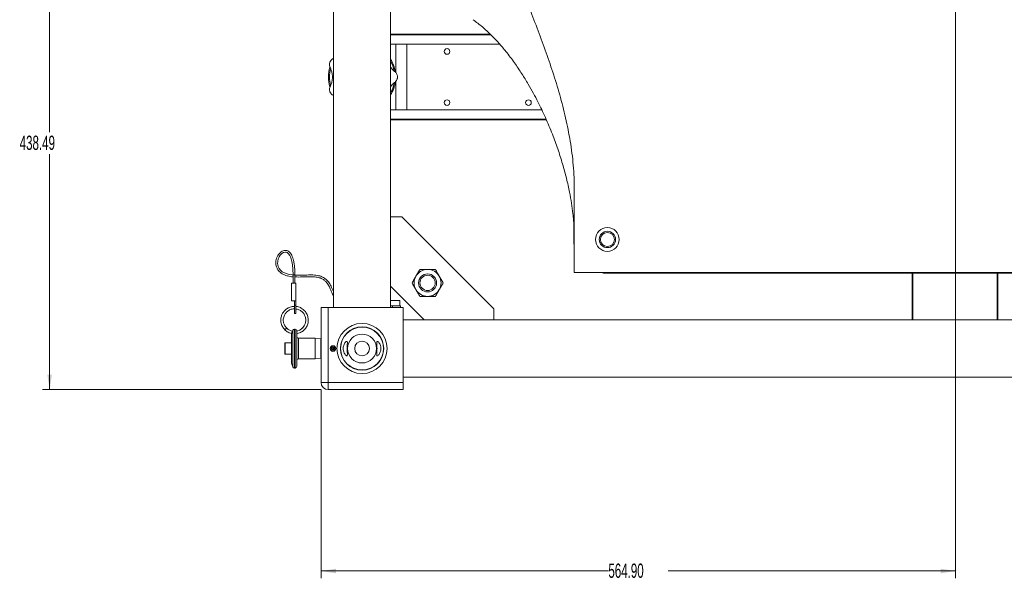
# Model space of a CAD drawing. Header units: millimetres. Extents: x 0 to 1118, y 0 to 864.
# Tile 10 of 13: x 618 to 837, y 496 to 622. Entities that reach past the tile are written whole.
import ezdxf

# ---------------------------------------------------------------- set-up
doc = ezdxf.new("R2010")
doc.units = ezdxf.units.MM
doc.styles.add('SLDTEXTSTYLE3', font='TXT', dxfattribs={"width": 0.605})
doc.dimstyles.new('SLDDIMSTYLE0', dxfattribs={"dimtxt": 3.175, "dimasz": 3.302, "dimexe": 0, "dimexo": 0.0625, "dimgap": 0.79375, "dimtad": 0, "dimtih": 1, "dimtoh": 1, "dimlfac": 4, "dimrnd": 1e-09, "dimzin": 4, "dimdsep": 46, "dimtxsty": 'SLDTEXTSTYLE3', "dimsah": 1, "dimcen": 0.09, "dimadec": 0, "dimazin": 1, "dimtfac": 1, "dimtofl": 0, "dimtmove": 0, "dimatfit": 3, "dimfxl": 1, "dimfrac": 2, "dimtolj": 1, "dimtzin": 12, "dimarcsym": 0})
doc.dimstyles.new('SLDDIMSTYLE1', dxfattribs={"dimtxt": 3.175, "dimasz": 3.302, "dimexe": 0, "dimexo": 0.0625, "dimgap": 0.79375, "dimtad": 0, "dimtih": 1, "dimtoh": 1, "dimlfac": 4, "dimrnd": 1e-09, "dimzin": 12, "dimdsep": 46, "dimtxsty": 'SLDTEXTSTYLE3', "dimsah": 1, "dimcen": 0.09, "dimadec": 0, "dimazin": 3, "dimtfac": 1, "dimtofl": 0, "dimtmove": 0, "dimatfit": 3, "dimfxl": 1, "dimfrac": 2, "dimtolj": 1, "dimtzin": 12, "dimarcsym": 0})

# ---------------------------------------------------------------- blocks, each defined once
blk = doc.blocks.new('_D_3')
at = {"color": 7, "linetype": 'Continuous', "lineweight": 0}
for p, q in [((825.92, 647.29), (825.92, 497.32)), ((684.69, 539.25), (684.69, 497.32)), ((684.69, 498.92), (748.64, 498.92)), ((825.92, 498.92), (761.97, 498.92))]:
    blk.add_line(p, q, dxfattribs=at)
for points in [[(684.69, 498.92), (687.99, 498.41), (687.99, 499.42)], [(825.92, 498.92), (822.62, 499.42), (822.62, 498.41)]]:
    blk.add_solid(points, dxfattribs=at)
at = {"color": 7, "linetype": 'Continuous', "lineweight": 0, "insert": (748.64, 500.57), "char_height": 3.175, "attachment_point": 1, "style": 'SLDTEXTSTYLE3'}
blk.add_mtext('564.90', dxfattribs=at)
blk = doc.blocks.new('_D_4')
at = {"color": 7, "linetype": 'Continuous', "lineweight": 0}
for p, q in [((824.32, 648.89), (622.69, 648.89)), ((624.29, 648.89), (624.29, 596.51)), ((624.29, 539.26), (624.29, 591.64)), ((684.68, 539.26), (622.69, 539.26))]:
    blk.add_line(p, q, dxfattribs=at)
for points in [[(624.29, 648.89), (623.78, 645.58), (624.8, 645.58)], [(624.29, 539.26), (624.8, 542.57), (623.78, 542.57)]]:
    blk.add_solid(points, dxfattribs=at)
at = {"color": 7, "linetype": 'Continuous', "lineweight": 0, "insert": (617.62, 595.73), "char_height": 3.175, "attachment_point": 1, "style": 'SLDTEXTSTYLE3'}
blk.add_mtext('438.49', dxfattribs=at)

msp = doc.modelspace()

# ---------------------------------------------------------------- linework, layer by layer
at = {"color": 7, "linetype": 'Continuous', "lineweight": 15}
for p, q in [((687.4674, 720.5139), (687.4674, 557.5139)), ((700.1674, 557.5139), (700.1674, 720.5139)), ((722.3668, 618.2914), (700.1674, 618.2914)), ((701.3174, 616.0414), (700.1674, 616.0414)), ((701.3174, 609.7494), (701.3174, 616.0414)), ((701.3174, 616.0414), (703.8174, 616.0414)), ((703.8174, 616.0414), (703.8174, 601.4914)), ((724.4864, 616.0414), (703.8174, 616.0414)), ((701.3174, 601.4914), (701.3174, 607.7788)), ((701.3174, 601.4914), (700.1674, 601.4914)), ((703.8174, 601.4914), (701.3174, 601.4914)), ((703.8174, 601.4914), (733.7864, 601.4914)), ((734.8337, 599.2414), (700.1674, 599.2414)), ((741.0424, 565.2609), (741.0424, 584.4039)), ((700.1674, 577.6994), (702.6674, 577.6994)), ((702.6674, 577.6994), (723.1279, 557.2389)), ((740.9174, 576.4637), (740.9174, 572.6364)), ((678.4852, 564.756), (678.4852, 562.9458)), ((678.8821, 564.756), (678.4852, 564.756)), ((678.8821, 562.9458), (678.8821, 564.756)), ((741.0424, 565.2609), (952.0424, 565.2609)), ((748.4174, 565.1364), (944.6674, 565.1364)), ((816.2674, 554.7389), (816.2674, 565.1364)), ((835.3174, 554.7389), (835.3174, 565.1364)), ((679.0805, 562.9458), (678.0888, 562.9458)), ((678.0888, 558.977), (678.0888, 562.9458)), ((679.0805, 562.9458), (679.0805, 558.977)), ((700.1674, 562.2389), (707.6674, 554.7389)), ((679.0805, 558.977), (678.0888, 558.977)), ((678.7472, 558.977), (678.7472, 557.9961)), ((679.0805, 558.977), (679.0805, 557.9961)), ((702.2549, 559.0972), (700.1674, 559.0972)), ((702.2549, 557.8472), (702.2549, 559.0972)), ((678.7472, 557.9961), (678.7472, 556.1989)), ((678.7472, 557.9961), (679.0805, 557.9961)), ((679.0805, 557.9961), (679.0805, 556.1989)), ((684.6924, 540.8514), (684.6924, 557.5139)), ((684.6924, 557.5139), (686.2799, 557.5139)), ((686.2799, 557.5139), (686.2799, 540.8514)), ((702.9424, 557.5139), (686.2799, 557.5139)), ((700.5858, 557.8472), (700.1674, 557.8472)), ((700.5858, 557.8472), (700.5858, 557.5139)), ((702.383, 557.8472), (700.5858, 557.8472)), ((702.383, 557.5139), (702.383, 557.8472)), ((702.9424, 557.5139), (702.9424, 540.8514)), ((723.1279, 557.2389), (723.1279, 554.7389)), ((678.7472, 556.1989), (679.0805, 556.1989)), ((959.6924, 554.7389), (702.9424, 554.7389)), ((676.6321, 552.554), (676.8275, 552.7493)), ((676.8275, 552.7493), (677.0228, 552.9446)), ((678.414, 552.4616), (678.373, 552.349)), ((678.9059, 552.7228), (678.7869, 552.7228)), ((679.3028, 552.3245), (679.3028, 544.4519)), ((680.9517, 552.554), (680.9945, 552.6135)), ((678.1122, 545.1454), (678.1122, 551.6274)), ((683.3721, 550.6709), (679.6997, 550.6709)), ((684.6569, 550.5359), (683.3721, 550.6709)), ((683.3721, 548.3889), (683.3721, 550.6709)), ((684.6923, 550.5004), (684.6569, 550.5359)), ((684.6569, 546.2419), (684.6569, 550.5359)), ((684.6923, 550.5004), (684.6923, 548.3889)), ((676.6239, 547.2395), (676.6239, 549.5382)), ((678.1122, 549.6335), (676.7191, 549.6335)), ((683.3721, 546.1069), (683.3721, 548.3889)), ((684.6924, 549.8839), (684.6923, 549.8839)), ((684.6923, 548.3889), (684.6923, 546.2774)), ((686.9932, 548.9047), (687.1203, 548.719)), ((687.1203, 548.719), (687.1344, 548.6984)), ((687.3461, 548.7889), (687.3461, 549.0139)), ((687.3461, 548.7639), (687.3461, 548.7889)), ((676.7191, 547.1443), (678.1122, 547.1443)), ((679.6997, 546.1069), (683.3721, 546.1069)), ((683.3721, 546.1069), (684.6569, 546.2419)), ((684.6569, 546.2419), (684.6923, 546.2774)), ((684.6923, 546.8939), (684.6924, 546.8939)), ((678.1122, 545.1454), (678.414, 544.3162)), ((678.7869, 544.055), (678.9059, 544.055)), ((702.9424, 542.0389), (959.6924, 542.0389)), ((686.2799, 540.8514), (684.6924, 540.8514)), ((686.2799, 540.8514), (702.9424, 540.8514)), ((686.2799, 539.2639), (686.2799, 540.8514)), ((702.9424, 539.2639), (686.2799, 539.2639)), ((702.9424, 540.8514), (702.9424, 539.2639))]:
    msp.add_line(p, q, dxfattribs=at)
at = {"color": 9, "linetype": 'Continuous', "lineweight": 15}
for p, q in [((722.5022, 618.1664), (700.1674, 618.1664)), ((734.7812, 599.3664), (700.1674, 599.3664)), ((816.3924, 554.7389), (816.3924, 565.1364)), ((835.1924, 554.7389), (835.1924, 565.1364)), ((678.414, 544.3162), (678.414, 552.4616)), ((678.7869, 552.7228), (678.7869, 548.3889)), ((678.9059, 548.3889), (678.9059, 552.7228)), ((679.6997, 550.6709), (679.6997, 548.3889)), ((676.7191, 549.6335), (676.7191, 547.1443)), ((678.7869, 548.3889), (678.7869, 544.055)), ((678.9059, 544.055), (678.9059, 548.3889)), ((679.6997, 548.3889), (679.6997, 546.1069))]:
    msp.add_line(p, q, dxfattribs=at)
at = {"color": 7, "linetype": 'Continuous', "lineweight": 15, "flags": 128}
for points in [[(740.9174, 572.6364), (740.9645, 571.7967), (741.0424, 571.2728)], [(678.4711, 564.7275), (678.2354, 564.7488), (677.6092, 564.8538), (676.5215, 565.2153), (676.0731, 565.4749), (675.6883, 565.7958), (675.3806, 566.1783), (675.1687, 566.6025), (675.0652, 566.9764), (675.0267, 567.3122), (675.0474, 567.7782), (675.1762, 568.3269), (675.3704, 568.7736), (675.6016, 569.1338), (675.9563, 569.5052), (676.3531, 569.7443), (676.7454, 569.8185), (676.9511, 569.7882), (677.1499, 569.7072), (677.4816, 569.4371), (677.7277, 569.0959), (677.8886, 568.7821), (678.0527, 568.3521), (678.2116, 567.7748), (678.3512, 567.0134), (678.4367, 566.0216), (678.4852, 564.756), (678.4852, 564.756)], [(747.0563, 565.2609), (747.5776, 565.1836), (748.4174, 565.1364)], [(687.3597, 548.7634), (687.3504, 548.6229), (687.3464, 548.4474), (687.3461, 548.4035), (687.3461, 548.3925), (687.3461, 548.3898), (687.3461, 548.3891), (687.3461, 548.3889), (687.3461, 548.3889), (687.3461, 548.3889), (687.3461, 548.3889)], [(687.4771, 548.7403), (687.4702, 548.2007), (687.4771, 548.0375)]]:
    msp.add_lwpolyline(points, dxfattribs=at)
at = {"color": 7, "linetype": 'Continuous', "lineweight": 15}
for centre, radius in [((712.7299, 614.4539), 0.625), ((712.7299, 603.0789), 0.625), ((730.8549, 603.0789), 0.625), ((748.4174, 572.6359), 2.6375), ((748.4174, 572.6359), 1.816), ((748.4174, 572.6359), 1.5625), ((708.4075, 562.979), 2), ((708.4075, 562.979), 1.6933), ((693.8174, 548.3889), 5.575), ((693.8174, 548.3889), 4.825), ((693.8174, 548.3889), 4.7625), ((693.8174, 548.3889), 3.2096), ((687.3461, 548.3889), 0.625), ((693.8174, 548.3889), 1.6399)]:
    msp.add_circle(centre, radius, dxfattribs=at)
for centre, radius, start, end in [((693.8174, 608.7664), 7.875, 154.064271, 154.507157), ((693.8174, 608.7664), 7.5, 8.860648, 32.149052), ((693.8174, 608.7664), 7.25, 10.968873, 28.852834), ((693.8174, 608.7664), 7.5, 162.664426, 196.863054), ((693.8174, 608.7664), 7.25, 164.936476, 194.835097), ((693.8174, 608.7664), 7.5, 327.850948, 351.761496), ((693.8174, 608.7664), 7.25, 331.147166, 349.001329), ((693.8174, 608.7664), 7.875, 359.778557, 0.221443), ((693.8174, 608.7664), 7.875, 205.492843, 205.935729), ((708.4075, 562.979), 3, 90, 150), ((708.4075, 562.979), 3, 30, 90), ((708.4075, 562.979), 3, 150, 210), ((708.4075, 562.979), 3, 330, 30), ((708.4075, 562.979), 3, 210, 270), ((708.4075, 562.979), 3, 270, 330), ((678.7869, 552.3259), 0.3969, 90, 160), ((678.9059, 552.3259), 0.3969, 0, 90), ((679.6997, 551.0678), 0.3969, 180, 270), ((676.7191, 549.5382), 0.0953, 90, 180), ((687.3461, 548.3889), 0.4, 124.377468, 90), ((687.3461, 548.3889), 0.375, 124.377468, 90), ((676.7191, 547.2395), 0.0953, 180, 270), ((679.6997, 545.71), 0.3969, 90, 180), ((678.7869, 544.4519), 0.3969, 200, 270), ((678.9059, 544.4519), 0.3969, 270, 360), ((686.2799, 540.8514), 1.5875, 180, 270)]:
    msp.add_arc(centre, radius, start, end, dxfattribs=at)
for points, knots in [([(741.0424, 696.1181), (741.0294, 695.5961), (741.0033, 694.5455), (740.7991, 692.9742), (740.4839, 691.4072), (740.0239, 689.7348), (739.4083, 687.9692), (738.629, 686.1172), (737.7499, 684.2963), (736.4697, 681.9014), (734.7256, 678.9732), (732.563, 675.5406), (730.4478, 672.11), (728.8218, 669.2003), (727.6504, 666.7964), (726.8465, 664.9455), (726.1328, 663.0478), (725.3914, 660.6971), (724.7224, 657.8574), (724.2609, 654.5142), (724.1063, 651.0953), (724.2463, 647.8452), (724.6086, 644.7869), (725.1257, 641.9415), (725.8023, 639.1066), (726.6121, 636.2892), (727.6847, 633.0094), (729.039, 629.2904), (730.7384, 624.8938), (732.5463, 620.2692), (734.3848, 615.3861), (736.1039, 610.4553), (737.6614, 605.4431), (739.009, 600.3386), (739.9115, 595.998), (740.4655, 592.4789), (740.7825, 589.8045), (740.9982, 587.1111), (741.0276, 585.3069), (741.0424, 584.4038)], [0, 0, 0, 0, 0.01326551, 0.02670112, 0.04021542, 0.05387694, 0.07076023, 0.0877144, 0.10492907, 0.12214623, 0.15673493, 0.19154199, 0.22528929, 0.25918699, 0.27622061, 0.2932527, 0.31047039, 0.32773712, 0.35588564, 0.38452452, 0.41340915, 0.44277226, 0.46712377, 0.49164912, 0.51625038, 0.54118459, 0.56615443, 0.60396036, 0.6417868, 0.68598263, 0.7301928, 0.77442481, 0.81871431, 0.86359176, 0.90858959, 0.93134879, 0.95413841, 0.97704317, 1, 1, 1, 1]), ([(718.5424, 621.5109), (719.2378, 620.9924), (720.6237, 619.9589), (722.5071, 618.1984), (724.2471, 616.3615), (726.0019, 614.2772), (727.7208, 611.9913), (729.3585, 609.5594), (730.7567, 607.2777), (731.932, 605.1961), (733.2314, 602.7254), (734.6681, 599.7203), (736.1369, 596.2235), (737.4024, 592.7817), (738.4528, 589.4922), (739.3228, 586.2784), (739.9734, 583.3552), (740.4368, 580.7444), (740.6853, 578.908), (740.817, 577.6647), (740.8883, 576.89), (740.9597, 575.9366), (741.0263, 574.7025), (741.0366, 573.7747), (741.0424, 573.2609)], [0, 0, 0, 0, 0.04746329, 0.09459405, 0.14091553, 0.18595222, 0.24369289, 0.29742232, 0.34642573, 0.39016993, 0.42828342, 0.49925924, 0.57246011, 0.63586481, 0.69998296, 0.76146496, 0.81810137, 0.86388992, 0.90660806, 0.91952943, 0.93234365, 0.9492036, 0.97187414, 1, 1, 1, 1]), ([(686.7091, 612.1558), (686.6987, 612.1318), (686.6476, 612.0142), (686.5919, 611.8139), (686.5591, 611.4867), (686.6095, 611.1258), (686.7192, 610.8965), (686.7704, 610.7895)], [0, 0, 0, 0, 0.04345463, 0.21282794, 0.48148882, 0.75812643, 1, 1, 1, 1]), ([(687.4674, 612.8942), (687.426, 612.8784), (687.2722, 612.8199), (687.0771, 612.664), (686.9048, 612.4814), (686.8103, 612.3441), (686.7629, 612.2635), (686.7415, 612.2223), (686.7355, 612.2106)], [0, 0, 0, 0, 0.128443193, 0.477587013, 0.75015255, 0.898269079, 0.971225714, 1, 1, 1, 1]), ([(686.7704, 610.7895), (686.8615, 610.5752), (687.0431, 610.1481), (687.1947, 609.4202), (687.2334, 608.7844), (687.2032, 608.2394), (687.1016, 607.6322), (686.9119, 607.0352), (686.7565, 606.7167), (686.6914, 606.5834)], [0, 0, 0, 0, 0.17620928, 0.35121226, 0.47388715, 0.58538309, 0.69981452, 0.87437308, 1, 1, 1, 1]), ([(701.1848, 609.8914), (701.029, 610.0182), (700.7183, 610.271), (700.346, 610.6693), (700.1873, 610.9138), (700.1674, 610.9445)], [0, 0, 0, 0, 0.46788007, 0.93312287, 1, 1, 1, 1]), ([(701.6923, 608.7968), (701.6912, 608.8243), (701.6879, 608.909), (701.663, 609.0931), (701.5822, 609.367), (701.4155, 609.6622), (701.2542, 609.8224), (701.1848, 609.8914)], [0, 0, 0, 0, 0.05167604, 0.15970342, 0.45906726, 0.7669812, 1, 1, 1, 1]), ([(700.1674, 606.5852), (700.1969, 606.6303), (700.3321, 606.8363), (700.6411, 607.1787), (700.9035, 607.4084), (701.0442, 607.5316)], [0, 0, 0, 0, 0.11490839, 0.52520196, 1, 1, 1, 1]), ([(701.0442, 607.5316), (701.1335, 607.6025), (701.3147, 607.7465), (701.5084, 608.023), (701.6244, 608.2898), (701.6723, 608.5058), (701.6884, 608.6345), (701.6913, 608.7087), (701.6923, 608.736)], [0, 0, 0, 0, 0.23253913, 0.47177236, 0.72393175, 0.87735909, 0.955006, 1, 1, 1, 1]), ([(686.6914, 606.5834), (686.6534, 606.4721), (686.5761, 606.2464), (686.5658, 605.9268), (686.6032, 605.6782), (686.6513, 605.5187), (686.6848, 605.4314), (686.7037, 605.389), (686.7091, 605.377)], [0, 0, 0, 0, 0.28030099, 0.5686109, 0.79368532, 0.91599441, 0.97623927, 1, 1, 1, 1]), ([(686.7355, 605.3222), (686.7478, 605.299), (686.8078, 605.1858), (686.9304, 605.0184), (687.1513, 604.792), (687.3652, 604.6847), (687.4674, 604.6335)], [0, 0, 0, 0, 0.05973633, 0.29257092, 0.66189442, 1, 1, 1, 1]), ([(678.8821, 564.756), (678.8687, 565.1975), (678.8447, 565.9899), (678.7639, 567.0586), (678.6025, 567.8914), (678.4149, 568.5578), (678.1868, 569.113), (677.8989, 569.5865), (677.527, 569.9693), (677.0472, 570.2141), (676.5046, 570.2334), (676.0253, 570.0518), (675.6494, 569.7819), (675.3334, 569.4543), (675.0388, 569.0279), (674.7925, 568.491), (674.6409, 567.8834), (674.6118, 567.2942), (674.6847, 566.7967), (674.8138, 566.3954), (674.9878, 566.0398), (675.2393, 565.6795), (675.5924, 565.3241), (676.0458, 565.0034), (676.5883, 564.7354), (677.1964, 564.5334), (677.8247, 564.4022), (678.2604, 564.344), (678.4696, 564.332), (678.4852, 564.3311)], [0, 0, 0, 0, 0.07802331, 0.14004495, 0.18901446, 0.22789322, 0.2627646, 0.29576301, 0.32715731, 0.35970372, 0.39580034, 0.4308793, 0.46024969, 0.48829221, 0.5225885, 0.56465059, 0.60772873, 0.65001769, 0.68552014, 0.71156854, 0.73695004, 0.76678353, 0.80121963, 0.83783693, 0.87679141, 0.91867015, 0.96063251, 0.99706997, 1, 1, 1, 1]), ([(706.6754, 565.979), (706.5348, 565.7354), (706.2509, 565.2437), (705.9575, 564.7355), (705.8094, 564.479)], [0, 0, 0, 0, 0.49545796, 1, 1, 1, 1]), ([(708.4075, 565.979), (708.1173, 565.979), (707.5304, 565.979), (706.9625, 565.979), (706.6754, 565.979)], [0, 0, 0, 0, 0.494510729, 1, 1, 1, 1]), ([(710.1395, 565.979), (709.8583, 565.979), (709.2905, 565.979), (708.7036, 565.979), (708.4075, 565.979)], [0, 0, 0, 0, 0.49545796, 1, 1, 1, 1]), ([(711.0056, 564.479), (710.8605, 564.7304), (710.567, 565.2386), (710.2831, 565.7304), (710.1395, 565.979)], [0, 0, 0, 0, 0.49451073, 1, 1, 1, 1]), ([(687.4674, 560.9639), (687.4547, 560.9938), (687.3538, 561.2307), (687.1858, 561.6524), (686.9292, 562.2198), (686.6587, 562.7282), (686.3553, 563.1841), (686.0574, 563.5349), (685.7623, 563.8122), (685.4589, 564.0461), (685.0918, 564.2641), (684.6537, 564.4533), (684.1558, 564.6009), (683.5412, 564.7022), (682.7836, 564.7524), (681.98, 564.7511), (681.2233, 564.7323), (680.5999, 564.7115), (680.0638, 564.693), (679.5, 564.6725), (679.108, 564.6845), (678.8821, 564.6913)], [0, 0, 0, 0, 0.01532838, 0.12167115, 0.21076217, 0.29761653, 0.37432987, 0.43936919, 0.47732518, 0.51950412, 0.56709921, 0.60550635, 0.64582864, 0.6888808, 0.73604171, 0.7960875, 0.84591282, 0.88507173, 0.92039813, 0.95410154, 1, 1, 1, 1]), ([(678.8821, 564.3077), (678.8888, 564.3073), (679.0382, 564.2984), (679.4386, 564.2955), (680.1382, 564.2917), (680.9874, 564.3234), (681.7717, 564.3517), (682.4319, 564.3562), (682.9927, 564.3414), (683.5449, 564.2993), (684.0695, 564.2124), (684.5269, 564.0769), (684.9155, 563.9072), (685.241, 563.7128), (685.5946, 563.4405), (685.9152, 563.1033), (686.2049, 562.7007), (686.4442, 562.2899), (686.693, 561.7813), (686.9532, 561.1727), (687.2019, 560.5488), (687.3931, 560.1551), (687.4674, 560.0021)], [0, 0, 0, 0, 0.00127501, 0.02805448, 0.07481723, 0.13040998, 0.18090008, 0.21416248, 0.24667241, 0.28000264, 0.31414097, 0.34854829, 0.38413136, 0.42146238, 0.4590219, 0.5293336, 0.58998062, 0.65349628, 0.72400918, 0.82729299, 0.93289031, 1, 1, 1, 1]), ([(705.8094, 564.479), (705.6643, 564.2277), (705.3709, 563.7194), (705.0869, 563.2276), (704.9434, 562.979)], [0, 0, 0, 0, 0.49451073, 1, 1, 1, 1]), ([(711.8716, 562.979), (711.731, 563.2226), (711.4471, 563.7143), (711.1536, 564.2226), (711.0056, 564.479)], [0, 0, 0, 0, 0.49545796, 1, 1, 1, 1]), ([(704.9434, 562.979), (705.084, 562.7354), (705.3679, 562.2437), (705.6614, 561.7355), (705.8094, 561.479)], [0, 0, 0, 0, 0.49545796, 1, 1, 1, 1]), ([(705.8094, 561.479), (705.9545, 561.2277), (706.248, 560.7194), (706.5319, 560.2276), (706.6754, 559.979)], [0, 0, 0, 0, 0.49451073, 1, 1, 1, 1]), ([(710.1395, 559.979), (710.2802, 560.2226), (710.5641, 560.7143), (710.8575, 561.2226), (711.0056, 561.479)], [0, 0, 0, 0, 0.49545796, 1, 1, 1, 1]), ([(711.0056, 561.479), (711.1507, 561.7304), (711.4441, 562.2386), (711.7281, 562.7304), (711.8716, 562.979)], [0, 0, 0, 0, 0.49451073, 1, 1, 1, 1]), ([(706.6754, 559.979), (706.9567, 559.979), (707.5245, 559.979), (708.1114, 559.979), (708.4075, 559.979)], [0, 0, 0, 0, 0.49545796, 1, 1, 1, 1]), ([(708.4075, 559.979), (708.6977, 559.979), (709.2846, 559.979), (709.8525, 559.979), (710.1395, 559.979)], [0, 0, 0, 0, 0.49451073, 1, 1, 1, 1]), ([(678.7472, 557.7307), (678.5812, 557.7348), (678.1069, 557.7466), (677.3877, 557.4658), (676.7805, 557.0442), (676.3533, 556.5779), (676.0241, 556.0653), (675.7656, 555.3496), (675.7119, 554.6273), (675.8076, 554.0011), (675.9711, 553.5042), (676.2344, 553.0005), (676.4961, 552.7067), (676.6321, 552.554)], [0, 0, 0, 0, 0.06944323, 0.19846609, 0.31508442, 0.37836794, 0.4631868, 0.56971753, 0.69510456, 0.76309917, 0.83506164, 0.91428753, 1, 1, 1, 1]), ([(677.0228, 552.9446), (676.8464, 553.1581), (676.5216, 553.5513), (676.3075, 554.2426), (676.272, 554.8547), (676.3619, 555.3691), (676.5174, 555.7808), (676.7696, 556.2217), (677.1967, 556.694), (677.8653, 557.0677), (678.4184, 557.2387), (678.7139, 557.2056), (678.7472, 557.2018)], [0, 0, 0, 0, 0.14112047, 0.25996076, 0.36461925, 0.45427123, 0.52639015, 0.58989811, 0.71499571, 0.84726101, 0.98282334, 1, 1, 1, 1]), ([(679.271, 551.7195), (679.3281, 551.7216), (679.7064, 551.7353), (680.3506, 552.047), (681.0949, 552.63), (681.6209, 553.4362), (681.8772, 554.3652), (681.834, 555.3244), (681.5038, 556.2218), (680.9117, 556.9882), (680.1142, 557.5024), (679.4675, 557.7525), (679.1207, 557.7394), (679.0805, 557.7379)], [0, 0, 0, 0, 0.019466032, 0.128958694, 0.234188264, 0.341151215, 0.450899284, 0.558217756, 0.663468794, 0.772927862, 0.88170838, 0.986268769, 1, 1, 1, 1]), ([(679.0805, 557.1697), (679.1914, 557.1635), (679.5574, 557.1431), (680.1409, 556.8596), (680.739, 556.353), (681.144, 555.676), (681.3259, 554.9143), (681.2673, 554.1289), (680.9678, 553.3965), (680.4604, 552.8038), (679.8871, 552.4118), (679.4709, 552.3284), (679.309, 552.296)], [0, 0, 0, 0, 0.04731592, 0.15616626, 0.26879567, 0.37983666, 0.48725139, 0.59904357, 0.71144858, 0.81949248, 0.92978567, 1, 1, 1, 1]), ([(676.2014, 553.1091), (676.3834, 552.8633), (676.7551, 552.3613), (677.4752, 551.8975), (677.9874, 551.7925), (678.1873, 551.7516)], [0, 0, 0, 0, 0.3691132, 0.75370539, 1, 1, 1, 1]), ([(678.3868, 552.2622), (678.3418, 552.2642), (678.044, 552.2771), (677.5293, 552.5085), (677.1632, 552.8374), (676.9849, 552.9976)], [0, 0, 0, 0, 0.08364157, 0.55363203, 1, 1, 1, 1]), ([(678.3733, 552.3497), (678.3726, 552.3478), (678.371, 552.3428), (678.3547, 552.2934), (678.3224, 552.1978), (678.2934, 552.1125), (678.2758, 552.0636), (678.2746, 552.0604)], [0, 0, 0, 0, 0.16643204, 0.42676965, 0.697016, 0.97998038, 1, 1, 1, 1]), ([(679.3028, 552.3245), (679.3026, 552.3335), (679.3024, 552.3445), (679.3025, 552.339), (679.3026, 552.338)], [0, 0, 0, 0, 0.81729729, 1, 1, 1, 1]), ([(680.9013, 553.3793), (680.8896, 553.3572), (680.803, 553.1941), (680.6732, 553.0603), (680.561, 552.9446)], [0, 0, 0, 0, 0.135533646, 1, 1, 1, 1]), ([(678.1136, 551.6319), (678.1134, 551.6314), (678.113, 551.6301), (678.1124, 551.6285), (678.1122, 551.6277), (678.1122, 551.6274), (678.1122, 551.6274)], [0, 0, 0, 0, 0.15789795, 0.367391, 0.7554633, 1, 1, 1, 1]), ([(678.2746, 552.0604), (678.2586, 552.0154), (678.2247, 551.9202), (678.1739, 551.785), (678.1343, 551.6836), (678.1208, 551.6501), (678.1157, 551.6375)], [0, 0, 0, 0, 0.26892691, 0.56808267, 0.83665551, 1, 1, 1, 1]), ([(687.3461, 548.3889), (687.3461, 548.3889), (687.3461, 548.3889), (687.3461, 548.3888), (687.3461, 548.3885), (687.3461, 548.3873), (687.3461, 548.3825), (687.3461, 548.3633), (687.3467, 548.2865), (687.3481, 548.1688), (687.3559, 548.0659), (687.3592, 548.0215)], [0, 0, 0, 0, 0.000012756, 0.000129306, 0.000595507, 0.002460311, 0.009919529, 0.039756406, 0.159104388, 0.636526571, 1, 1, 1, 1]), ([(690.3132, 549.9592), (690.3705, 549.9767), (690.4853, 550.0118), (690.5613, 549.8588), (690.5614, 549.5664), (690.522, 549.1542), (690.4864, 548.6485), (690.4875, 548.1053), (690.5244, 547.5957), (690.5649, 547.1729), (690.557, 546.8879), (690.4661, 546.7695), (690.3014, 546.805), (690.0801, 546.9949), (689.8407, 547.3578), (689.6643, 547.8676), (689.6137, 548.4123), (689.6698, 548.8955), (689.8014, 549.3159), (689.9982, 549.6757), (690.1846, 549.8819), (690.2848, 549.9421), (690.3132, 549.9592)], [0, 0, 0, 0, 0.05097381, 0.1021227, 0.14999211, 0.19899953, 0.25093981, 0.30286416, 0.35390892, 0.40583853, 0.45776163, 0.50650666, 0.55455639, 0.60779404, 0.66798553, 0.72827826, 0.77984539, 0.824506, 0.8692971, 0.91945024, 0.97721005, 1, 1, 1, 1]), ([(697.7539, 549.4532), (697.8135, 549.3197), (697.9331, 549.0523), (698.016, 548.5471), (697.9956, 548.0536), (697.8906, 547.6128), (697.7168, 547.2275), (697.4879, 546.9213), (697.2548, 546.7611), (697.1047, 546.8083), (697.0655, 547.0399), (697.09, 547.3951), (697.1328, 547.8561), (697.1532, 548.3891), (697.1326, 548.9239), (697.0885, 549.3981), (697.0643, 549.7613), (697.1108, 549.967), (697.2394, 550.0098), (697.433, 549.9019), (697.6196, 549.6939), (697.723, 549.5085), (697.7539, 549.4532)], [0, 0, 0, 0, 0.05097095, 0.10218332, 0.14833649, 0.19232344, 0.24002457, 0.29495495, 0.35610488, 0.41485175, 0.46517424, 0.51293409, 0.56353928, 0.61585892, 0.6671972, 0.71849362, 0.77082297, 0.82141529, 0.86910538, 0.91901302, 0.97582744, 1, 1, 1, 1])]:
    msp.add_open_spline(points, degree=3, knots=knots, dxfattribs=at)
at = {"color": 9, "linetype": 'Continuous', "lineweight": 15}
msp.add_open_spline([(678.373, 552.349), (678.3732, 552.3493), (678.3737, 552.3511), (678.3651, 552.3247), (678.3431, 552.2587), (678.3099, 552.1608), (678.2679, 552.0404), (678.2199, 551.9076), (678.1718, 551.7797), (678.1346, 551.6845), (678.1194, 551.6464), (678.1136, 551.6319)], degree=3, knots=[0, 0, 0, 0, 0.02953815, 0.14715028, 0.26458799, 0.38486915, 0.51115354, 0.64371562, 0.78035952, 0.91622049, 1, 1, 1, 1], dxfattribs=at)

# ---------------------------------------------------------------- dimensions: what is measured, and where the dimension line sits
at = {"color": 7, "linetype": 'Continuous', "lineweight": 0}
dim = msp.add_linear_dim(base=(624.2924, 539.2639), p1=(825.9174, 648.8864), p2=(686.2799, 539.2639), angle=90, dimstyle='SLDDIMSTYLE1', dxfattribs=at)
dim.commit()
dim.dimension.update_dxf_attribs({"geometry": '_D_4', "text_midpoint": (624.2924, 594.0751), "dimtype": 160})
dim = msp.add_linear_dim(base=(684.6924, 498.9163), p1=(825.9174, 648.8864), p2=(684.6924, 540.8514), dimstyle='SLDDIMSTYLE0', dxfattribs=at)
dim.commit()
dim.dimension.update_dxf_attribs({"geometry": '_D_3', "text_midpoint": (755.3049, 498.9163), "dimtype": 160})

doc.saveas('drawing.dxf')
